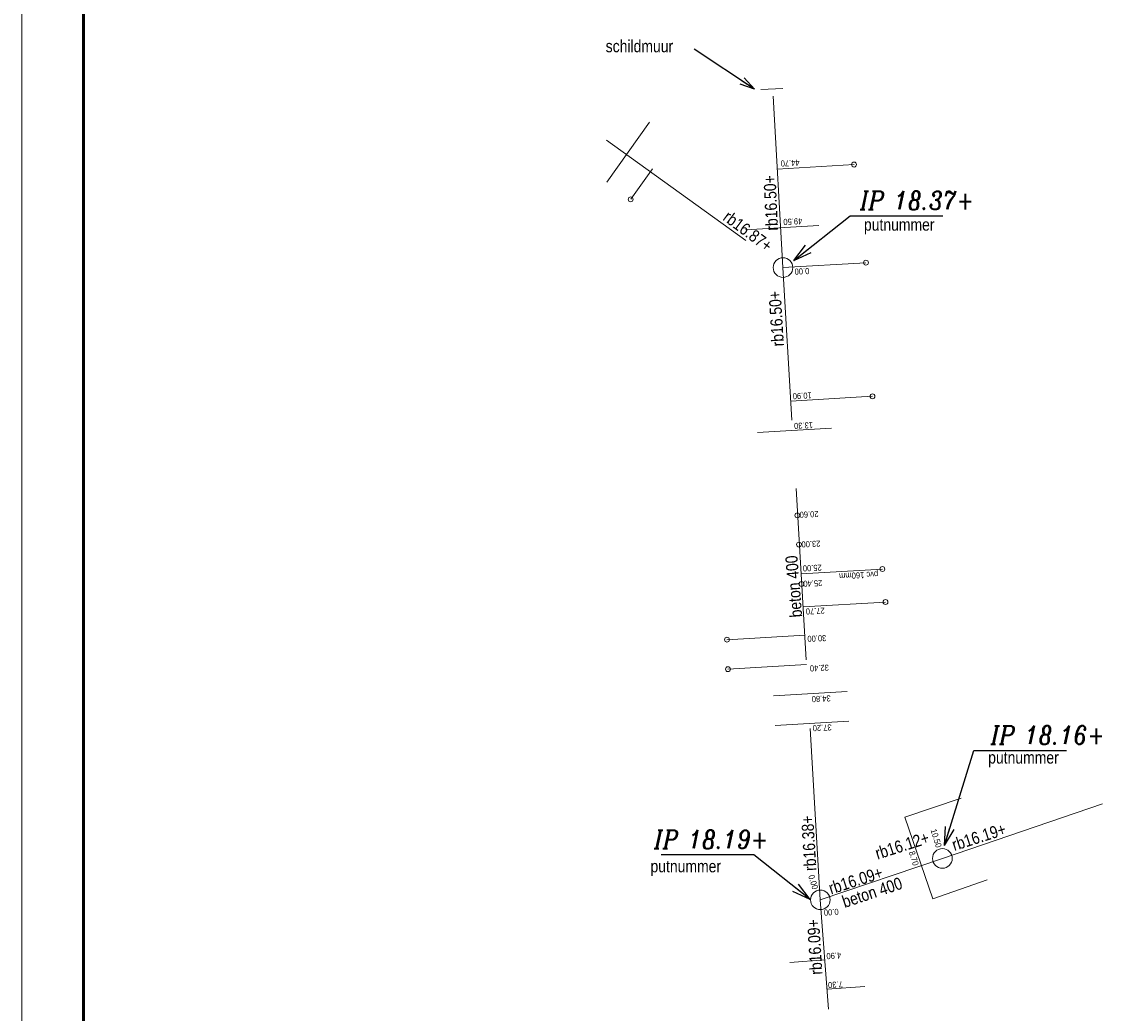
# Model space of a CAD drawing. Header units: metres. Extents: x 170701 to 171309, y 446948 to 447368.
# Tile 6 of 17: x 170701 to 170791, y 447229 to 447310. Entities that reach past the tile are written whole.
import ezdxf
from ezdxf.enums import TextEntityAlignment as Align

# ---------------------------------------------------------------- set-up
doc = ezdxf.new("R2010")
doc.units = ezdxf.units.M
doc.header["$MEASUREMENT"] = 0
doc.linetypes.add('DGN Style 2', pattern=[13.985717, 8.39143, -5.594287])
doc.linetypes.add('DGN Style 3', pattern=[19.580004, 13.985717, -5.594287])
for name, color, linetype, lineweight in [('DWA B O B (revisie)', 11, 'Continuous', 0), ('DWA bijzonderheden tekst (revisie)', 11, 'Continuous', 0), ('DWA controleput (revisie)', 141, 'Continuous', 0), ('DWA hoofdleiding (stramien) (revisie)', 11, 'DGN Style 3', 0), ('DWA inlaat (revisie)', 11, 'Continuous', 0), ('DWA IP-putnummer (revisie)', 11, 'Continuous', 0), ('DWA maatvoering (revisie)', 11, 'Continuous', 0), ('DWA materiaal-diameter (revisie)', 11, 'Continuous', 0), ('DWA put (revisie)', 11, 'Continuous', 0), ('DWA put stroomprofiel (revisie)', 11, 'Continuous', 0), ('DWA put verdiept (revisie)', 11, 'Continuous', 0), ('DWA schildmuur (revisie)', 11, 'Continuous', 0), ('DWA uitlegger (revisie)', 11, 'DGN Style 2', 0), ('Kaders', 7, 'Continuous', 0)]:
    doc.layers.add(name, color=color, linetype=linetype, lineweight=lineweight)
doc.styles.get("Standard").update_dxf_attribs({"font": 'txt.shx'})
doc.styles.add('Style-arial', font='arial.shx')
doc.styles.add('Style-ITALICS', font='ITALICS.shx')
doc.styles.add('Style-WORKING', font='WORKING.shx')
doc.dimstyles.get("Standard").update_dxf_attribs({"dimtxt": 0.18, "dimasz": 0.18, "dimexe": 0.18, "dimexo": 0.0625, "dimgap": 0.09, "dimtad": 0, "dimtih": 1, "dimtoh": 1, "dimdec": 4, "dimzin": 0, "dimdsep": 46, "dimtxsty": 'Standard', "dimcen": 0.09, "dimadec": 0, "dimazin": 0, "dimtfac": 1, "dimtdec": 4, "dimtofl": 0, "dimtmove": 0, "dimatfit": 3, "dimfxl": 0, "dimtolj": 1, "dimtzin": 0, "dimarcsym": 0})

# ---------------------------------------------------------------- blocks, each defined once
blk = doc.blocks.new('A0H')
at = {"layer": 'Kaders', "color": 7, "linetype": 'Continuous', "lineweight": 13, "flags": 128}
blk.add_lwpolyline([(-594.5, 0), (0, 0), (0, 420.5), (-594.5, 420.5), (-594.5, 0)], close=True, dxfattribs=at)
at = {"layer": 'Kaders', "color": 7, "linetype": 'Continuous', "lineweight": 53, "flags": 128}
blk.add_lwpolyline([(-589.5, 5), (-5, 5), (-5, 415.5), (-589.5, 415.5), (-589.5, 5)], close=True, dxfattribs=at)
at = {"layer": 'Kaders', "color": 7, "linetype": 'Continuous', "lineweight": 0, "style": 'Style-arial'}
for tag, p, height in [('A0H_126746', (-97.537, 46.28), 1.2), ('A0H_126747', (-86.069, 46.275), 1.2), ('A0H_126748', (-57.275, 46.511), 1.2), ('A0H_126754', (-34.585, 21.614), 0.8), ('A0H_126755', (-34.585, 19.614), 0.8), ('A0H_126756', (-34.585, 17.614), 0.8)]:
    blk.add_attdef(tag, p, '', height=height, dxfattribs=at)
at = {"layer": 'Kaders', "color": 7, "linetype": 'Continuous', "lineweight": 30, "style": 'Style-arial', "width": 1.090911}
for tag, p in [('A0H_126749', (-7.5, 39.5)), ('A0H_126751', (-7.5, 36.782)), ('A0H_126752', (-7.5, 33.911))]:
    blk.add_attdef(tag, text='', height=1.1, dxfattribs=at).set_placement(p, align=Align.RIGHT)
at = {"layer": 'Kaders', "color": 7, "linetype": 'Continuous', "lineweight": 30, "style": 'Style-arial'}
for tag, p, height, width in [('A0H_126750', (-18.217, 36.782), 1.1, 1.090911), ('A0H_126758', (-97.5, 31.361), 1.8, 0.88889), ('A0H_126759', (-97.5, 28.311), 1.8, 0.88889), ('A0H_126760', (-97.5, 23.2), 1.8, 0.88889), ('A0H_126761', (-97.5, 20.15), 1.8, 0.88889)]:
    blk.add_attdef(tag, p, '', height=height, dxfattribs=dict(at, width=width))
at = {"layer": 'Kaders', "color": 7, "linetype": 'Continuous', "lineweight": 53, "style": 'Style-arial'}
blk.add_attdef('A0H_126753', text='', height=1.5, dxfattribs=at).set_placement((-7.378, 26.34), align=Align.RIGHT)
blk = doc.blocks.new('21_____28')
at = {"layer": 'DWA put stroomprofiel (revisie)'}
blk.add_circle((0, 0), 1, dxfattribs=at)
blk = doc.blocks.new('21_____29')
at = {"layer": 'DWA put (revisie)'}
blk.add_circle((0, 0), 1, dxfattribs=at)
blk = doc.blocks.new('TerminatorOpen_0.5')
at = {"color": 0, "linetype": 'ByBlock', "lineweight": -2}
for q in [(-1, 0.25), (-1, 0), (-1, -0.25)]:
    blk.add_line((0, 0), q, dxfattribs=at)
blk = doc.blocks.new('21_____30')
at = {"layer": 'DWA controleput (revisie)', "color": 11}
blk.add_circle((0, 0), 1, dxfattribs=at)
blk = doc.blocks.new('21_____31')
at = {"layer": 'DWA inlaat (revisie)'}
blk.add_circle((0, 0), 1, dxfattribs=at)
blk = doc.blocks.new('21_____32')
at = {"layer": 'DWA put verdiept (revisie)'}
blk.add_circle((0, 0), 1, dxfattribs=at)

msp = doc.modelspace()

# ---------------------------------------------------------------- linework, layer by layer
at = {"layer": 'DWA hoofdleiding (stramien) (revisie)'}
for p, q in [((170762.97, 447289.757), (170762.126, 447304.39)), ((170748.591, 447300.138), (170762.97, 447289.757)), ((170766.012, 447238.238), (170762.97, 447289.757)), ((170775.954, 447241.615), (170789.003, 447246.048)), ((170766.012, 447238.238), (170775.954, 447241.615)), ((170766.68, 447229.333), (170766.012, 447238.238))]:
    msp.add_line(p, q, dxfattribs=at)
at = {"layer": 'DWA schildmuur (revisie)'}
msp.add_line((170761.163, 447304.255), (170762.945, 447304.34), dxfattribs=at)
at = {"layer": 'DWA uitlegger (revisie)'}
for p, q in [((170748.608, 447296.713), (170752.096, 447301.607)), ((170750.563, 447295.32), (170752.342, 447297.817)), ((170768.758, 447298.151), (170762.507, 447297.79)), ((170765.901, 447293.178), (170759.92, 447292.832)), ((170769.727, 447290.155), (170762.97, 447289.757)), ((170770.265, 447279.268), (170763.613, 447278.875)), ((170766.935, 447276.667), (170760.902, 447276.311)), ((170771.066, 447265.191), (170764.444, 447264.8)), ((170771.323, 447262.501), (170764.603, 447262.105)), ((170758.406, 447259.435), (170764.739, 447259.809)), ((170758.486, 447257.035), (170764.88, 447257.413)), ((170768.199, 447255.205), (170762.201, 447254.85)), ((170768.339, 447252.809), (170762.346, 447252.455)), ((170772.908, 447244.985), (170777.49, 447246.516)), ((170775.172, 447238.32), (170772.908, 447244.985)), ((170775.172, 447238.32), (170779.601, 447239.868)), ((170763.516, 447233.137), (170766.379, 447233.351)), ((170766.558, 447230.958), (170769.642, 447231.189))]:
    msp.add_line(p, q, dxfattribs=at)

# ---------------------------------------------------------------- block references
at = {"layer": 'DWA controleput (revisie)', "color": 11, "xscale": 0.1999995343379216, "yscale": 0.1999995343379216, "zscale": 0.1999995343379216}
for p in [(170768.759, 447298.151), (170750.563, 447295.321), (170769.727, 447290.156), (170770.265, 447279.268), (170771.067, 447265.191), (170771.323, 447262.502), (170758.407, 447259.435), (170758.486, 447257.036)]:
    msp.add_blockref('21_____30', p, dxfattribs=at)
at = {"layer": 'DWA inlaat (revisie)', "xscale": 0.1999995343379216, "yscale": 0.1999995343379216, "zscale": 0.1999995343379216}
for p in [(170764.143, 447269.566), (170764.277, 447267.185), (170764.477, 447263.977)]:
    msp.add_blockref('21_____31', p, dxfattribs=at)
at = {"layer": 'DWA put (revisie)', "xscale": 0.7999981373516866, "yscale": 0.7999981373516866, "zscale": 0.7999981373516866}
msp.add_blockref('21_____29', (170762.971, 447289.756), dxfattribs=at)
at = {"layer": 'DWA put stroomprofiel (revisie)', "xscale": 0.7999981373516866, "yscale": 0.7999981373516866, "zscale": 0.7999981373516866}
msp.add_blockref('21_____28', (170766.013, 447238.238), dxfattribs=at)
at = {"layer": 'DWA put verdiept (revisie)', "xscale": 0.7999981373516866, "yscale": 0.7999981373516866, "zscale": 0.7999981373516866}
msp.add_blockref('21_____32', (170775.955, 447241.614), dxfattribs=at)
at = {"layer": 'Kaders', "color": 7, "linetype": 'Continuous', "lineweight": 13}
msp.add_blockref('A0H', (171295.475, 446947.504), dxfattribs=at)

# ---------------------------------------------------------------- texts
at = {"layer": 'DWA B O B (revisie)', "style": 'Style-WORKING', "width": 0.858588}
for s, rotation, p in [('rb16.50+', 92.6151, (170762.571, 447292.784)), ('rb16.87+', 323.40312, (170758.002, 447293.678)), ('rb16.50+', 93.45189, (170763.052, 447283.363)), ('rb16.38+', 93.45189, (170765.702, 447240.623)), ('rb16.19+', 17.67662, (170776.929, 447242.214)), ('rb16.12+', 17.67662, (170770.675, 447241.51)), ('rb16.09+', 17.67662, (170766.887, 447238.67)), ('rb16.09+', 93.45189, (170766.188, 447232.168))]:
    msp.add_text(s, height=0.99, rotation=rotation, dxfattribs=at).set_placement(p)
at = {"layer": 'DWA bijzonderheden tekst (revisie)', "style": 'Style-WORKING', "width": 0.858588}
msp.add_text('schildmuur', height=0.99, dxfattribs=at).set_placement((170748.526, 447308.294), align=Align.TOP_LEFT)
at = {"layer": 'DWA IP-putnummer (revisie)', "style": 'Style-WORKING', "width": 0.858588}
for p in [(170769.565, 447292.765), (170779.687, 447249.341), (170752.176, 447240.482)]:
    msp.add_text('putnummer', height=0.99, dxfattribs=at).set_placement(p)
at = {"layer": 'DWA IP-putnummer (revisie)', "char_height": 1.5, "attachment_point": 7, "line_spacing_factor": 0.6, "style": 'Style-ITALICS'}
for s, insert in [('\\H1x;\\W0.833333;IP 18.37+', (170769.251, 447294.486)), ('\\H1x;\\W0.833333;IP 18.16+', (170779.899, 447250.92)), ('\\H1x;\\W0.833333;IP 18.19+', (170752.483, 447242.418))]:
    msp.add_mtext(s, dxfattribs=dict(at, insert=insert))
at = {"layer": 'DWA maatvoering (revisie)', "style": 'Style-WORKING', "width": 0.858582}
for s, rotation, p in [('44.70', 182.74596, (170762.769, 447298.481)), ('49.50', 182.74596, (170762.985, 447293.718)), ('0.00', 182.74596, (170763.903, 447289.67)), ('10.90', 182.74596, (170763.754, 447279.519)), ('13.30', 182.74596, (170763.86, 447277.096)), ('20.60', 182.74596, (170764.312, 447269.856)), ('23.00', 182.74596, (170764.465, 447267.442)), ('25.00', 182.74596, (170764.574, 447265.488)), ('25.40', 182.74596, (170764.615, 447264.234)), ('27.70', 182.74596, (170764.818, 447261.977)), ('30.00', 182.74596, (170764.946, 447259.747)), ('32.40', 182.74596, (170765.149, 447257.337)), ('34.80', 182.74596, (170765.302, 447254.832)), ('37.20', 182.74596, (170765.378, 447252.47)), ('10.50', 287.28838, (170775.447, 447242.447)), ('8.70', 287.28838, (170773.577, 447240.972)), ('0.00', 287.28838, (170765.38, 447239.035)), ('0.00', 183.62332, (170766.285, 447237.441)), ('4.90', 183.62332, (170766.493, 447233.891)), ('7.30', 183.62332, (170766.625, 447231.536))]:
    msp.add_text(s, height=0.495, rotation=rotation, dxfattribs=at).set_placement(p, align=Align.RIGHT)
at = {"layer": 'DWA materiaal-diameter (revisie)', "style": 'Style-WORKING', "width": 0.858588}
for rotation, p in [(94.59196, (170764.54, 447261.291)), (18.48255, (170767.992, 447237.573))]:
    msp.add_text('beton 400', height=0.99, rotation=rotation, dxfattribs=at).set_placement(p)
at = {"layer": 'DWA materiaal-diameter (revisie)', "style": 'Style-WORKING', "width": 0.858582}
msp.add_text('pvc 160mm', height=0.495, rotation=182.74596, dxfattribs=at).set_placement((170767.526, 447264.853), align=Align.RIGHT)

# ---------------------------------------------------------------- leaders
at = {"layer": 'DWA bijzonderheden tekst (revisie)'}
msp.add_leader([(170760.654, 447304.297), (170755.734, 447307.563)], dimstyle='Standard', override={"dimtxt": 1.2, "dimasz": 1.2, "dimgap": 0, "dimtad": 1, "dimtxsty": 'Style-WORKING', "dimldrblk": 'TerminatorOpen_0.5'}, dxfattribs=at)
at = {"layer": 'DWA IP-putnummer (revisie)', "annotation_type": 0, "has_hookline": 1, "hookline_direction": 0}
for points, text_width in [([(170763.865, 447290.346), (170768.444, 447293.986), (170768.626, 447293.986)], 7.361), ([(170776.122, 447242.66), (170778.511, 447250.42), (170779.274, 447250.42)], 6.786)]:
    msp.add_leader(points, dimstyle='Standard', override={"dimtxt": 1.5, "dimasz": 1.5, "dimgap": 0, "dimtad": 1, "dimtxsty": 'Style-ITALICS', "dimldrblk": 'TerminatorOpen_0.5'}, dxfattribs=dict(at, text_width=text_width))
at = {"layer": 'DWA IP-putnummer (revisie)', "annotation_type": 0, "has_hookline": 1, "hookline_direction": 0, "text_width": 6.786, "horizontal_direction": (-1, 0, 0)}
msp.add_leader([(170765.172, 447238.278), (170760.593, 447241.918), (170759.829, 447241.918)], dimstyle='Standard', override={"dimtxt": 1.5, "dimasz": 1.5, "dimgap": 0, "dimtad": 1, "dimtxsty": 'Style-ITALICS', "dimldrblk": 'TerminatorOpen_0.5'}, dxfattribs=at)

doc.saveas('drawing.dxf')
